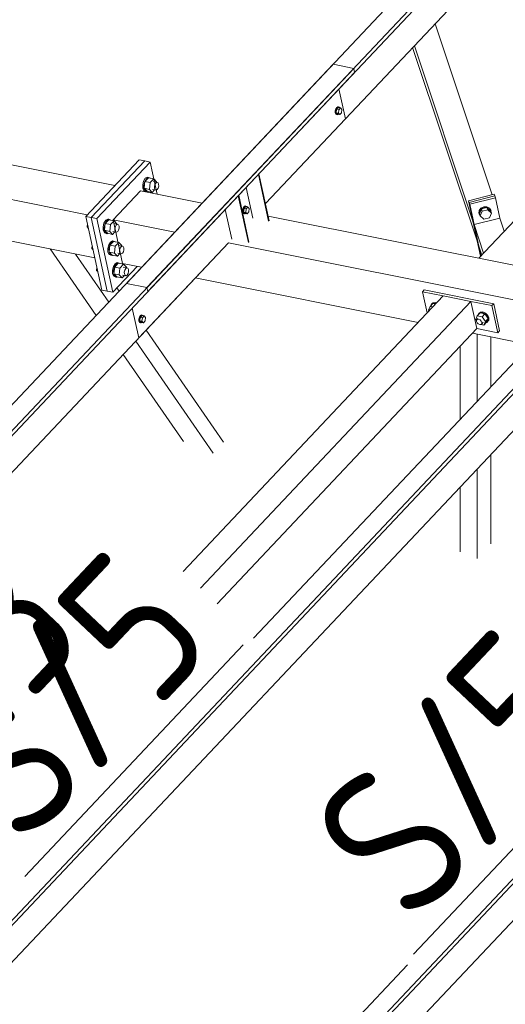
# Model space of a CAD drawing. Header units: millimetres. Extents: x -681 to 506, y -45 to 794.
# Tile 197 of 256: x -247 to -231, y 704 to 736. Entities that reach past the tile are written whole.
import ezdxf

# ---------------------------------------------------------------- set-up
doc = ezdxf.new("R2010")
doc.units = ezdxf.units.MM
doc.header["$LTSCALE"] = 0.6
doc.linetypes.add('XKITLINE00', pattern=[0])
for name, color, linetype, lineweight in [('Bolt', 7, 'Continuous', 0), ('Part', 2, 'Continuous', 0), ('PartMark', 3, 'Continuous', 0)]:
    doc.layers.add(name, color=color, linetype=linetype, lineweight=lineweight)
doc.styles.add('ISOCPEUR', font='ISOCPEUR.TTF')

msp = doc.modelspace()

# ---------------------------------------------------------------- linework, layer by layer
at = {"layer": 'Bolt', "color": 3, "linetype": 'XKITLINE00', "lineweight": 0}
for p, q in [((-236.224, 733.499), (-236.241, 733.432)), ((-236.241, 733.432), (-236.238, 733.368)), ((-236.238, 733.368), (-236.217, 733.323)), ((-236.192, 733.551), (-236.224, 733.499)), ((-236.217, 733.428), (-236.201, 733.495)), ((-236.215, 733.363), (-236.217, 733.428)), ((-236.194, 733.319), (-236.215, 733.363)), ((-236.193, 733.487), (-236.205, 733.373)), ((-236.205, 733.373), (-236.158, 733.323)), ((-236.205, 733.373), (-236.136, 733.359)), ((-236.201, 733.495), (-236.169, 733.546)), ((-236.133, 733.55), (-236.193, 733.487)), ((-236.193, 733.487), (-236.124, 733.473)), ((-236.155, 733.573), (-236.192, 733.551)), ((-236.169, 733.546), (-236.132, 733.568)), ((-236.155, 733.573), (-236.132, 733.568)), ((-236.136, 733.359), (-236.124, 733.473)), ((-236.088, 733.309), (-236.136, 733.359)), ((-236.133, 733.55), (-236.064, 733.536)), ((-236.132, 733.568), (-236.098, 733.555)), ((-236.124, 733.473), (-236.064, 733.536)), ((-236.098, 733.555), (-236.091, 733.542)), ((-236.028, 733.373), (-236.088, 733.309)), ((-236.064, 733.536), (-236.016, 733.486)), ((-236.016, 733.486), (-236.028, 733.373)), ((-236.217, 733.323), (-236.183, 733.31)), ((-236.16, 733.306), (-236.194, 733.319)), ((-236.183, 733.31), (-236.16, 733.306)), ((-236.137, 733.319), (-236.16, 733.306)), ((-236.158, 733.323), (-236.088, 733.309)), ((-242.653, 731.086), (-242.684, 730.963)), ((-242.596, 731.18), (-242.653, 731.086)), ((-242.647, 730.956), (-242.616, 731.078)), ((-242.61, 731.072), (-242.635, 730.845)), ((-242.616, 731.078), (-242.558, 731.172)), ((-242.491, 731.199), (-242.61, 731.072)), ((-242.434, 731.037), (-242.61, 731.072)), ((-242.526, 731.22), (-242.596, 731.18)), ((-242.558, 731.172), (-242.489, 731.212)), ((-242.526, 731.22), (-242.489, 731.212)), ((-242.491, 731.199), (-242.314, 731.164)), ((-242.489, 731.212), (-242.427, 731.188)), ((-242.458, 730.81), (-242.434, 731.037)), ((-242.314, 731.164), (-242.434, 731.037)), ((-242.427, 731.188), (-242.426, 731.186)), ((-242.324, 731.068), (-242.204, 731.044)), ((-242.219, 731.064), (-242.314, 731.164)), ((-242.241, 731.022), (-242.204, 731.044)), ((-242.22, 731.047), (-242.219, 731.064)), ((-242.204, 731.044), (-242.17, 731.031)), ((-242.684, 730.963), (-242.679, 730.845)), ((-242.679, 730.845), (-242.64, 730.763)), ((-242.642, 730.838), (-242.647, 730.956)), ((-242.603, 730.756), (-242.642, 730.838)), ((-242.64, 730.763), (-242.578, 730.739)), ((-242.458, 730.81), (-242.635, 730.845)), ((-242.635, 730.845), (-242.539, 730.745)), ((-242.541, 730.732), (-242.603, 730.756)), ((-242.578, 730.739), (-242.541, 730.732)), ((-242.523, 730.742), (-242.541, 730.732)), ((-242.539, 730.745), (-242.363, 730.71)), ((-242.458, 730.81), (-242.363, 730.71)), ((-242.363, 730.71), (-242.285, 730.792)), ((-242.353, 730.806), (-242.232, 730.782)), ((-242.289, 730.904), (-242.273, 730.971)), ((-242.287, 730.839), (-242.289, 730.904)), ((-242.266, 730.795), (-242.287, 730.839)), ((-242.273, 730.971), (-242.241, 731.022)), ((-242.232, 730.782), (-242.266, 730.795)), ((-242.194, 730.804), (-242.232, 730.782)), ((-242.163, 730.855), (-242.194, 730.804)), ((-242.17, 731.031), (-242.149, 730.986)), ((-242.146, 730.922), (-242.163, 730.855)), ((-242.149, 730.986), (-242.146, 730.922)), ((-239.323, 730.181), (-239.34, 730.115)), ((-239.34, 730.115), (-239.337, 730.05)), ((-239.337, 730.05), (-239.316, 730.005)), ((-239.292, 730.233), (-239.323, 730.181)), ((-239.316, 730.11), (-239.3, 730.177)), ((-239.314, 730.045), (-239.316, 730.11)), ((-239.293, 730.001), (-239.314, 730.045)), ((-239.292, 730.169), (-239.305, 730.055)), ((-239.305, 730.055), (-239.257, 730.005)), ((-239.305, 730.055), (-239.235, 730.041)), ((-239.3, 730.177), (-239.268, 730.228)), ((-239.254, 730.255), (-239.292, 730.233)), ((-239.233, 730.232), (-239.292, 730.169)), ((-239.292, 730.169), (-239.223, 730.155)), ((-239.268, 730.228), (-239.231, 730.25)), ((-239.254, 730.255), (-239.231, 730.25)), ((-239.235, 730.041), (-239.223, 730.155)), ((-239.233, 730.232), (-239.163, 730.218)), ((-239.231, 730.25), (-239.197, 730.237)), ((-239.223, 730.155), (-239.163, 730.218)), ((-239.197, 730.237), (-239.191, 730.224)), ((-239.127, 730.055), (-239.187, 729.991)), ((-239.163, 730.218), (-239.115, 730.168)), ((-239.115, 730.168), (-239.127, 730.055)), ((-231.422, 730.1), (-231.431, 730.009)), ((-231.425, 729.992), (-231.416, 730.082)), ((-231.363, 730.18), (-231.422, 730.1)), ((-231.416, 730.082), (-231.357, 730.162)), ((-231.349, 730.155), (-231.412, 729.995)), ((-231.388, 729.923), (-231.324, 730.082)), ((-231.268, 730.227), (-231.363, 730.18)), ((-231.357, 730.162), (-231.262, 730.21)), ((-231.162, 730.201), (-231.349, 730.155)), ((-231.349, 730.155), (-231.324, 730.082)), ((-231.324, 730.082), (-231.138, 730.129)), ((-231.164, 730.23), (-231.268, 730.227)), ((-231.262, 730.21), (-231.158, 730.212)), ((-231.077, 730.186), (-231.164, 730.23)), ((-231.039, 730.088), (-231.162, 730.201)), ((-231.162, 730.201), (-231.138, 730.129)), ((-231.158, 730.212), (-231.071, 730.169)), ((-231.138, 730.129), (-231.015, 730.016)), ((-231.032, 730.109), (-231.077, 730.186)), ((-231.071, 730.169), (-231.027, 730.092)), ((-231.039, 730.088), (-231.015, 730.016)), ((-231.027, 730.092), (-231.032, 730.109)), ((-231.03, 730.059), (-231.027, 730.092)), ((-243.921, 729.775), (-243.979, 729.681)), ((-243.942, 729.674), (-243.884, 729.768)), ((-243.816, 729.795), (-243.936, 729.668)), ((-243.852, 729.816), (-243.921, 729.775)), ((-243.884, 729.768), (-243.815, 729.808)), ((-243.852, 729.816), (-243.815, 729.808)), ((-243.816, 729.795), (-243.64, 729.76)), ((-243.815, 729.808), (-243.753, 729.784)), ((-243.64, 729.76), (-243.76, 729.633)), ((-243.753, 729.784), (-243.752, 729.782)), ((-243.544, 729.659), (-243.64, 729.76)), ((-239.316, 730.005), (-239.282, 729.992)), ((-239.259, 729.988), (-239.293, 730.001)), ((-239.282, 729.992), (-239.259, 729.988)), ((-239.236, 730.001), (-239.259, 729.988)), ((-239.257, 730.005), (-239.187, 729.991)), ((-239.187, 729.991), (-239.235, 730.041)), ((-231.425, 729.992), (-231.431, 730.009)), ((-231.392, 729.936), (-231.425, 729.992)), ((-231.412, 729.995), (-231.388, 729.923)), ((-231.265, 729.81), (-231.388, 729.923)), ((-231.38, 729.914), (-231.381, 729.916)), ((-231.38, 729.914), (-231.378, 729.913)), ((-231.079, 729.856), (-231.265, 729.81)), ((-231.015, 730.016), (-231.079, 729.856)), ((-244.546, 729.558), (-244.535, 729.658)), ((-244.512, 729.551), (-244.546, 729.558)), ((-244.546, 729.558), (-244.504, 729.513)), ((-243.979, 729.681), (-244.01, 729.559)), ((-244.01, 729.559), (-244.005, 729.441)), ((-244.005, 729.441), (-243.966, 729.359)), ((-243.972, 729.551), (-243.942, 729.674)), ((-243.968, 729.433), (-243.972, 729.551)), ((-243.929, 729.351), (-243.968, 729.433)), ((-243.936, 729.668), (-243.961, 729.441)), ((-243.784, 729.406), (-243.961, 729.441)), ((-243.961, 729.441), (-243.865, 729.341)), ((-243.76, 729.633), (-243.936, 729.668)), ((-243.784, 729.406), (-243.76, 729.633)), ((-243.784, 729.406), (-243.689, 729.305)), ((-243.689, 729.305), (-243.611, 729.388)), ((-243.678, 729.401), (-243.557, 729.377)), ((-243.65, 729.664), (-243.529, 729.639)), ((-243.615, 729.499), (-243.599, 729.566)), ((-243.613, 729.435), (-243.615, 729.499)), ((-243.591, 729.39), (-243.613, 729.435)), ((-243.599, 729.566), (-243.567, 729.617)), ((-243.557, 729.377), (-243.591, 729.39)), ((-243.567, 729.617), (-243.529, 729.639)), ((-243.52, 729.399), (-243.557, 729.377)), ((-243.546, 729.643), (-243.544, 729.659)), ((-243.529, 729.639), (-243.495, 729.626)), ((-243.488, 729.45), (-243.52, 729.399)), ((-243.495, 729.626), (-243.474, 729.582)), ((-243.472, 729.517), (-243.488, 729.45)), ((-243.474, 729.582), (-243.472, 729.517)), ((-243.966, 729.359), (-243.904, 729.335)), ((-243.867, 729.327), (-243.929, 729.351)), ((-243.904, 729.335), (-243.867, 729.327)), ((-243.849, 729.337), (-243.867, 729.327)), ((-243.865, 729.341), (-243.689, 729.305)), ((-243.658, 729.067), (-243.778, 728.94)), ((-243.694, 729.088), (-243.763, 729.048)), ((-243.726, 729.04), (-243.657, 729.08)), ((-243.694, 729.088), (-243.657, 729.08)), ((-243.658, 729.067), (-243.482, 729.032)), ((-243.657, 729.08), (-243.595, 729.056)), ((-243.595, 729.056), (-243.594, 729.054)), ((-244.388, 728.83), (-244.377, 728.931)), ((-244.354, 728.823), (-244.388, 728.83)), ((-244.388, 728.83), (-244.346, 728.785)), ((-243.821, 728.954), (-243.852, 728.831)), ((-243.852, 728.831), (-243.847, 728.713)), ((-243.763, 729.048), (-243.821, 728.954)), ((-243.814, 728.824), (-243.784, 728.946)), ((-243.81, 728.706), (-243.814, 728.824)), ((-243.778, 728.94), (-243.803, 728.713)), ((-243.784, 728.946), (-243.726, 729.04)), ((-243.602, 728.905), (-243.778, 728.94)), ((-243.626, 728.678), (-243.602, 728.905)), ((-243.482, 729.032), (-243.602, 728.905)), ((-243.492, 728.936), (-243.371, 728.912)), ((-243.386, 728.932), (-243.482, 729.032)), ((-243.457, 728.772), (-243.441, 728.839)), ((-243.455, 728.707), (-243.457, 728.772)), ((-243.441, 728.839), (-243.409, 728.89)), ((-243.409, 728.89), (-243.371, 728.912)), ((-243.388, 728.915), (-243.386, 728.932)), ((-243.371, 728.912), (-243.337, 728.899)), ((-243.337, 728.899), (-243.316, 728.854)), ((-243.314, 728.79), (-243.33, 728.723)), ((-243.316, 728.854), (-243.314, 728.79)), ((-243.847, 728.713), (-243.808, 728.631)), ((-243.771, 728.624), (-243.81, 728.706)), ((-243.808, 728.631), (-243.746, 728.607)), ((-243.626, 728.678), (-243.803, 728.713)), ((-243.803, 728.713), (-243.707, 728.613)), ((-243.709, 728.6), (-243.771, 728.624)), ((-243.746, 728.607), (-243.709, 728.6)), ((-243.691, 728.61), (-243.709, 728.6)), ((-243.707, 728.613), (-243.531, 728.578)), ((-243.626, 728.678), (-243.531, 728.578)), ((-243.531, 728.578), (-243.453, 728.66)), ((-243.52, 728.674), (-243.399, 728.649)), ((-243.433, 728.663), (-243.455, 728.707)), ((-243.399, 728.649), (-243.433, 728.663)), ((-243.362, 728.672), (-243.399, 728.649)), ((-243.33, 728.723), (-243.362, 728.672)), ((-244.23, 728.102), (-244.219, 728.203)), ((-244.196, 728.095), (-244.23, 728.102)), ((-244.23, 728.102), (-244.188, 728.058)), ((-243.663, 728.226), (-243.694, 728.103)), ((-243.694, 728.103), (-243.689, 727.985)), ((-243.605, 728.32), (-243.663, 728.226)), ((-243.656, 728.096), (-243.626, 728.218)), ((-243.652, 727.978), (-243.656, 728.096)), ((-243.62, 728.213), (-243.645, 727.985)), ((-243.626, 728.218), (-243.568, 728.312)), ((-243.5, 728.34), (-243.62, 728.213)), ((-243.444, 728.177), (-243.62, 728.213)), ((-243.536, 728.36), (-243.605, 728.32)), ((-243.568, 728.312), (-243.499, 728.353)), ((-243.536, 728.36), (-243.499, 728.353)), ((-243.5, 728.34), (-243.324, 728.304)), ((-243.499, 728.353), (-243.437, 728.329)), ((-243.468, 727.95), (-243.444, 728.177)), ((-243.324, 728.304), (-243.444, 728.177)), ((-243.437, 728.329), (-243.436, 728.327)), ((-243.334, 728.208), (-243.213, 728.184)), ((-243.228, 728.204), (-243.324, 728.304)), ((-243.299, 728.044), (-243.283, 728.111)), ((-243.283, 728.111), (-243.251, 728.162)), ((-243.251, 728.162), (-243.213, 728.184)), ((-243.23, 728.188), (-243.228, 728.204)), ((-243.213, 728.184), (-243.179, 728.171)), ((-243.179, 728.171), (-243.158, 728.126)), ((-243.158, 728.126), (-243.156, 728.062)), ((-243.689, 727.985), (-243.65, 727.903)), ((-243.613, 727.896), (-243.652, 727.978)), ((-243.65, 727.903), (-243.588, 727.879)), ((-243.468, 727.95), (-243.645, 727.985)), ((-243.645, 727.985), (-243.549, 727.885)), ((-243.551, 727.872), (-243.613, 727.896)), ((-243.588, 727.879), (-243.551, 727.872)), ((-243.533, 727.882), (-243.551, 727.872)), ((-243.549, 727.885), (-243.373, 727.85)), ((-243.468, 727.95), (-243.373, 727.85)), ((-243.373, 727.85), (-243.295, 727.932)), ((-243.362, 727.946), (-243.242, 727.922)), ((-243.297, 727.98), (-243.299, 728.044)), ((-243.275, 727.935), (-243.297, 727.98)), ((-243.242, 727.922), (-243.275, 727.935)), ((-243.204, 727.944), (-243.242, 727.922)), ((-243.172, 727.995), (-243.204, 727.944)), ((-243.156, 728.062), (-243.172, 727.995)), ((-233.066, 726.894), (-233.117, 726.773)), ((-233.099, 726.749), (-233.117, 726.773)), ((-233.066, 726.894), (-232.974, 726.991)), ((-232.979, 726.876), (-233.066, 726.894)), ((-233.032, 726.929), (-233.031, 726.953)), ((-233.031, 726.953), (-232.981, 727.002)), ((-233.031, 726.953), (-233.013, 726.971)), ((-232.964, 727.02), (-233.013, 726.971)), ((-232.981, 727.002), (-232.9, 727.007)), ((-232.974, 726.991), (-232.887, 726.974)), ((-232.883, 727.025), (-232.964, 727.02)), ((-232.9, 727.007), (-232.869, 726.993)), ((-232.851, 727.012), (-232.883, 727.025)), ((-242.795, 726.539), (-242.812, 726.472)), ((-242.812, 726.472), (-242.809, 726.407)), ((-242.764, 726.59), (-242.795, 726.539)), ((-242.788, 726.467), (-242.772, 726.534)), ((-242.786, 726.403), (-242.788, 726.467)), ((-242.764, 726.526), (-242.777, 726.413)), ((-242.772, 726.534), (-242.74, 726.585)), ((-242.726, 726.612), (-242.764, 726.59)), ((-242.705, 726.59), (-242.764, 726.526)), ((-242.764, 726.526), (-242.695, 726.512)), ((-242.74, 726.585), (-242.703, 726.607)), ((-242.726, 726.612), (-242.703, 726.607)), ((-242.707, 726.399), (-242.695, 726.512)), ((-242.705, 726.59), (-242.635, 726.576)), ((-242.703, 726.607), (-242.669, 726.594)), ((-242.695, 726.512), (-242.635, 726.576)), ((-242.669, 726.594), (-242.663, 726.581)), ((-242.635, 726.576), (-242.587, 726.526)), ((-242.587, 726.526), (-242.599, 726.412)), ((-231.537, 726.458), (-231.486, 726.578)), ((-231.514, 726.425), (-231.537, 726.458)), ((-231.515, 726.396), (-231.513, 726.439)), ((-231.513, 726.439), (-231.467, 726.487)), ((-231.513, 726.439), (-231.486, 726.465)), ((-231.486, 726.578), (-231.394, 726.676)), ((-231.486, 726.578), (-231.325, 726.546)), ((-231.486, 726.465), (-231.442, 726.468)), ((-231.453, 726.614), (-231.451, 726.637)), ((-231.451, 726.637), (-231.402, 726.686)), ((-231.451, 726.637), (-231.434, 726.656)), ((-231.442, 726.468), (-231.393, 726.447)), ((-231.384, 726.705), (-231.434, 726.656)), ((-231.402, 726.686), (-231.321, 726.692)), ((-231.233, 726.644), (-231.394, 726.676)), ((-231.393, 726.447), (-231.352, 726.406)), ((-231.303, 726.71), (-231.384, 726.705)), ((-231.325, 726.546), (-231.233, 726.644)), ((-231.325, 726.546), (-231.215, 726.394)), ((-231.321, 726.692), (-231.23, 726.652)), ((-231.212, 726.67), (-231.303, 726.71)), ((-231.123, 726.491), (-231.233, 726.644)), ((-231.23, 726.652), (-231.153, 726.578)), ((-231.215, 726.394), (-231.123, 726.491)), ((-231.136, 726.596), (-231.212, 726.67)), ((-231.174, 726.371), (-231.123, 726.491)), ((-231.153, 726.578), (-231.112, 726.489)), ((-231.095, 726.508), (-231.136, 726.596)), ((-231.112, 726.489), (-231.117, 726.41)), ((-231.117, 726.41), (-231.1, 726.428)), ((-231.1, 726.428), (-231.095, 726.508)), ((-242.809, 726.407), (-242.788, 726.363)), ((-242.788, 726.363), (-242.754, 726.35)), ((-242.765, 726.358), (-242.786, 726.403)), ((-242.777, 726.413), (-242.729, 726.362)), ((-242.777, 726.413), (-242.707, 726.399)), ((-242.731, 726.345), (-242.765, 726.358)), ((-242.754, 726.35), (-242.731, 726.345)), ((-242.708, 726.358), (-242.731, 726.345)), ((-242.729, 726.362), (-242.659, 726.349)), ((-242.659, 726.349), (-242.707, 726.399)), ((-242.599, 726.412), (-242.659, 726.349)), ((-231.493, 726.348), (-231.515, 726.396)), ((-231.452, 726.308), (-231.493, 726.348)), ((-231.403, 726.286), (-231.452, 726.308)), ((-231.359, 726.289), (-231.403, 726.286)), ((-231.332, 726.315), (-231.359, 726.289)), ((-231.356, 726.291), (-231.266, 726.273)), ((-231.352, 726.406), (-231.329, 726.358)), ((-231.332, 726.315), (-231.286, 726.364)), ((-231.329, 726.358), (-231.332, 726.315)), ((-231.266, 726.273), (-231.215, 726.394)), ((-231.266, 726.273), (-231.174, 726.371)), ((-231.166, 726.361), (-231.185, 726.359)), ((-231.117, 726.41), (-231.166, 726.361))]:
    msp.add_line(p, q, dxfattribs=at)
at = {"layer": 'Part', "color": 2, "linetype": 'XKITLINE00', "lineweight": 0}
for p, q in [((-242.54, 727.528), (-205.786, 766.461)), ((-242.51, 727.392), (-205.653, 766.434)), ((-238.576, 730.332), (-225.728, 743.942)), ((-243.228, 727.666), (-228.627, 743.132)), ((-221.043, 739.52), (-231.439, 728.507)), ((-230.992, 730.628), (-232.899, 736.346)), ((-231.473, 729.02), (-233.651, 735.549)), ((-231.631, 729.748), (-233.589, 735.615)), ((-251.978, 718.397), (-236.311, 734.993)), ((-235.623, 734.855), (-236.311, 734.993)), ((-274.819, 693.336), (-235.623, 734.855)), ((-274.79, 693.199), (-235.593, 734.719)), ((-235.593, 734.719), (-235.623, 734.855)), ((-235.897, 733.17), (-236.114, 734.168)), ((-238.576, 730.332), (-235.897, 733.17)), ((-251.493, 732.51), (-243.614, 730.938)), ((-238.97, 715.801), (-223.303, 732.396)), ((-261.811, 690.739), (-222.615, 732.259)), ((-261.782, 690.603), (-222.585, 732.123)), ((-242.802, 731.798), (-244.589, 729.905)), ((-242.616, 731.761), (-244.403, 729.868)), ((-244.403, 729.868), (-242.616, 731.761)), ((-244.217, 729.831), (-242.43, 731.724)), ((-242.616, 731.761), (-242.802, 731.798)), ((-242.43, 731.724), (-242.616, 731.761)), ((-242.198, 730.655), (-242.43, 731.724)), ((-252.825, 731.615), (-244.537, 729.961)), ((-238.47, 729.744), (-238.81, 731.312)), ((-238.452, 729.762), (-238.793, 731.33)), ((-242.754, 730.766), (-243.676, 729.789)), ((-242.754, 730.766), (-240.69, 730.354)), ((-238.999, 729.849), (-239.222, 730.875)), ((-253.93, 730.443), (-244.288, 728.519)), ((-239.144, 729.029), (-239.485, 730.597)), ((-239.127, 729.048), (-239.467, 730.616)), ((-230.918, 730.647), (-231.78, 730.43)), ((-231.78, 730.43), (-231.76, 730.372)), ((-231.376, 728.574), (-231.78, 730.43)), ((-230.899, 730.589), (-231.76, 730.372)), ((-231.76, 730.372), (-230.899, 730.589)), ((-231.76, 730.372), (-231.741, 730.315)), ((-231.371, 728.58), (-231.76, 730.372)), ((-231.371, 728.58), (-231.76, 730.372)), ((-231.741, 730.315), (-230.88, 730.531)), ((-230.899, 730.589), (-230.918, 730.647)), ((-230.88, 730.531), (-230.899, 730.589)), ((-230.732, 729.849), (-230.88, 730.531)), ((-239.702, 729.141), (-239.918, 730.138)), ((-231.366, 728.585), (-231.741, 730.315)), ((-244.589, 729.905), (-244.403, 729.868)), ((-244.054, 727.441), (-244.589, 729.905)), ((-244.403, 729.868), (-244.217, 729.831)), ((-243.868, 727.404), (-244.403, 729.868)), ((-244.403, 729.868), (-243.868, 727.404)), ((-244.217, 729.831), (-243.682, 727.367)), ((-243.676, 729.789), (-241.612, 729.377)), ((-243.676, 729.789), (-243.36, 728.333)), ((-238.485, 729.914), (-227.682, 727.757)), ((-231.473, 729.02), (-231.631, 729.748)), ((-230.732, 729.849), (-231.593, 729.632)), ((-230.586, 729.411), (-230.732, 729.849)), ((-248.803, 688.143), (-209.607, 729.663)), ((-248.774, 688.006), (-209.577, 729.526)), ((-231.275, 728.681), (-231.593, 729.632)), ((-231.593, 729.632), (-231.435, 728.905)), ((-248.087, 720.257), (-239.817, 729.018)), ((-244.239, 726.595), (-245.775, 728.816)), ((-242.814, 725.843), (-239.817, 729.018)), ((-239.817, 729.019), (-228.604, 726.78)), ((-231.338, 728.614), (-231.435, 728.905)), ((-243.819, 727.04), (-244.931, 728.647)), ((-243.682, 727.367), (-242.863, 728.234)), ((-243.36, 728.333), (-242.718, 728.205)), ((-240.922, 727.847), (-233.467, 726.359)), ((-243.868, 727.404), (-244.054, 727.441)), ((-243.473, 727.406), (-243.546, 727.512)), ((-242.54, 727.528), (-243.228, 727.666)), ((-242.54, 727.528), (-242.51, 727.392)), ((-233.259, 727.447), (-233.317, 727.386)), ((-233.259, 727.447), (-230.936, 726.984)), ((-243.868, 727.404), (-243.682, 727.367)), ((-232.627, 727.25), (-241.331, 718.029)), ((-233.317, 727.386), (-232.628, 727.249)), ((-233.317, 727.386), (-233.164, 726.681)), ((-231.697, 727.064), (-232.627, 727.25)), ((-243.031, 726.841), (-242.814, 725.843)), ((-231.697, 727.064), (-240.747, 717.478)), ((-231.5, 726.155), (-231.697, 727.064)), ((-231.697, 727.063), (-230.994, 726.922)), ((-230.994, 726.922), (-230.936, 726.984)), ((-230.796, 726.013), (-230.994, 726.922)), ((-230.936, 726.984), (-230.739, 726.074)), ((-257.847, 693.543), (-226.809, 726.421)), ((-239.98, 722.358), (-242.57, 726.101)), ((-240.188, 716.951), (-231.5, 726.155)), ((-231.501, 726.154), (-230.796, 726.013)), ((-231.65, 725.996), (-229.71, 725.609)), ((-231.49, 723.724), (-231.49, 725.964)), ((-231.029, 724.212), (-231.029, 725.872)), ((-230.796, 726.013), (-230.739, 726.074)), ((-240.325, 721.991), (-242.916, 725.735)), ((-232.06, 723.12), (-232.06, 725.561)), ((-241.322, 722.38), (-243.336, 725.29)), ((-244.839, 690.946), (-213.801, 723.825)), ((-231.029, 718.95), (-231.029, 721.951)), ((-231.49, 718.462), (-231.49, 721.463)), ((-232.06, 718.684), (-232.06, 720.859)), ((-249.491, 688.28), (-233.824, 704.876))]:
    msp.add_line(p, q, dxfattribs=at)
at = {"layer": 'PartMark', "color": 1, "linetype": 'XKITLINE00', "lineweight": 0}
for p, q in [((-246.63, 707.832), (-239.317, 715.578)), ((-233.622, 705.235), (-226.309, 712.982))]:
    msp.add_line(p, q, dxfattribs=at)

# ---------------------------------------------------------------- texts
at = {"layer": 'PartMark', "color": 1, "style": 'ISOCPEUR', "width": 0.85}
for s, p in [('M/13', (-252.857, 706.839)), ('S/5', (-246.654, 708.68)), ('S/5', (-233.646, 706.084))]:
    msp.add_text(s, height=5, rotation=46.6502, dxfattribs=at).set_placement(p)

doc.saveas('drawing.dxf')
